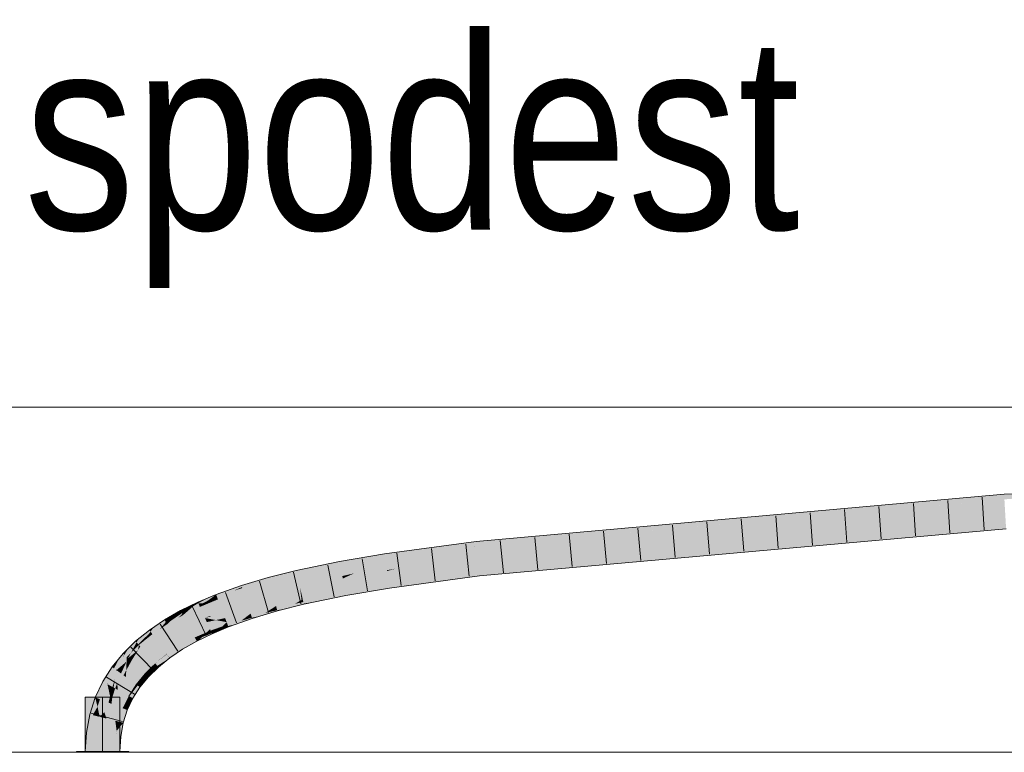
# Model space of a CAD drawing. Extents: x -620 to 3480, y 62 to 1107.
# Tile 209 of 256: x 148.45 to 155.58, y 798.85 to 804.16. Entities that reach past the tile are written whole.
import ezdxf
from ezdxf.lldxf.tags import DXFTag

# ---------------------------------------------------------------- set-up
doc = ezdxf.new("R2010")
doc.units = 0
doc.layers.get('0').update_dxf_attribs({"lineweight": 35})
for name, color, linetype, lineweight, true_color in [('E_Detail_Beschriftung', 7, 'Continuous', 13, 0x009900), ('E_Leerrohr 25-A06G9GVN8I', 7, 'Continuous', 9, 0xff8000), ('E_Leerrohr 25-Shading', 7, 'Continuous', 9, 0xff8000), ('E_Leerrohr 32-A06G9GVS8I', 7, 'Continuous', 9, 0x00b300), ('E_Leerrohr 32-Shading', 7, 'Continuous', 9, 0x00b300)]:
    doc.layers.add(name, color=color, linetype=linetype, lineweight=lineweight, true_color=true_color)
doc.layers.add('E_Detail_Linie_Text_Bem', color=7, linetype='Continuous', lineweight=13)
doc.styles.get("Standard").update_dxf_attribs({"font": 'ARIALN.TTF'})
tags = doc.linetypes.add('STRICHPUNKT2-A06G9GVO8I', pattern=[12.7, 6.35, -3.175, 0, -3.175]).pattern_tags.tags
tags[10:11] = [DXFTag(74, 4), DXFTag(75, 0), DXFTag(340, '0'), DXFTag(46, 0.0), DXFTag(50, 0.0), DXFTag(44, 0.0), DXFTag(45, 0.0)]
tags[8:9] = [DXFTag(74, 4), DXFTag(75, 0), DXFTag(340, '0'), DXFTag(46, 0.0), DXFTag(50, 0.0), DXFTag(44, 0.0), DXFTag(45, 0.0)]
tags[6:7] = [DXFTag(74, 4), DXFTag(75, 0), DXFTag(340, '0'), DXFTag(46, 0.0), DXFTag(50, 0.0), DXFTag(44, 0.0), DXFTag(45, 0.0)]
tags[4:5] = [DXFTag(74, 4), DXFTag(75, 0), DXFTag(340, '0'), DXFTag(46, 0.0), DXFTag(50, 0.0), DXFTag(44, 0.0), DXFTag(45, 0.0)]

# ---------------------------------------------------------------- blocks, each defined once
blk = doc.blocks.new('Shading-A06G9GDP8I', base_point=(250.5309, 772.3447))
at = {"layer": 'E_Leerrohr 25-Shading', "color": 31, "true_color": 0xecb67f}
for points in [[(149.0475, 799.251), (148.9225, 799.251), (149.0475, 798.857), (148.9225, 798.857)], [(149.1725, 799.251), (149.0475, 799.251), (149.1725, 798.857), (149.0475, 798.857)], [(148.9715, 798.857), (148.8575, 798.857), (148.9728, 798.851), (148.8575, 798.851)], [(149.0475, 798.851), (149.0475, 798.857), (148.9728, 798.851), (148.9715, 798.857)], [(149.08, 798.857), (149.0475, 798.857), (149.08, 798.851), (149.0475, 798.851)], [(149.2375, 798.851), (149.2375, 798.857), (149.08, 798.851), (149.08, 798.857)]]:
    blk.add_solid(points, dxfattribs=at)
at = {"layer": 'E_Leerrohr 32-Shading', "color": 83, "true_color": 0x7fbd7f}
for points in [[(156.3098, 800.7363), (155.5765, 800.7193), (155.5774, 800.7039)], [(155.5787, 800.6828), (156.3098, 800.7363), (155.5774, 800.7039)], [(154.9239, 800.6609), (152.9685, 800.4608), (154.0797, 800.5709)], [(154.9239, 800.6609), (153.7277, 800.5538), (152.9685, 800.4608), (153.1786, 800.4919)], [(155.5774, 800.7039), (154.2952, 800.59), (153.7334, 800.5176), (153.7331, 800.5176)], [(153.7334, 800.5176), (155.5787, 800.6828), (155.5774, 800.7039)], [(155.5765, 800.7193), (154.37, 800.5997), (155.5774, 800.7039), (154.2952, 800.59)], [(154.9239, 800.6609), (154.4664, 800.6121), (155.5765, 800.7193), (154.37, 800.5997)], [(154.2952, 800.59), (154.0797, 800.5709), (153.7331, 800.5176), (152.7697, 800.4313)], [(154.4664, 800.6121), (154.0797, 800.5709), (154.37, 800.5997)], [(154.37, 800.5997), (154.0797, 800.5709), (154.2952, 800.59)], [(153.3967, 800.5242), (152.9849, 800.4873), (153.1786, 800.4919), (152.4252, 800.4069)], [(152.7696, 800.4313), (152.7697, 800.4313), (152.9685, 800.4608), (154.0797, 800.5709)], [(153.7277, 800.5538), (153.3967, 800.5242), (153.1786, 800.4919)], [(151.7556, 800.3542), (151.7569, 800.3411), (152.3742, 800.4327), (152.9849, 800.4873)], [(152.9849, 800.4873), (151.7569, 800.3411), (152.4252, 800.4069), (151.7569, 800.3406)], [(151.7738, 800.1647), (154.487, 800.3821), (155.589, 800.5063)], [(152.4252, 800.4069), (152.149, 800.3757), (152.9685, 800.4608), (152.7696, 800.4313)], [(153.1786, 800.4919), (152.4252, 800.4069), (152.9685, 800.4608)], [(155.5911, 800.4697), (155.591, 800.4707), (153.9972, 800.327), (154.487, 800.3821)], [(155.591, 800.4707), (155.589, 800.5063), (154.487, 800.3821)], [(151.7534, 800.3771), (151.0904, 800.2877), (151.7541, 800.3696), (151.0952, 800.2548)], [(151.9212, 800.3921), (151.7534, 800.3771), (151.7541, 800.3696)], [(152.3742, 800.4327), (151.9212, 800.3921), (151.7556, 800.3542), (151.7541, 800.3696)], [(152.4252, 800.4069), (151.7569, 800.3406), (152.149, 800.3757)], [(151.7738, 800.1647), (153.2537, 800.2687), (154.487, 800.3821), (153.9972, 800.327)], [(151.7541, 800.3696), (151.0952, 800.2548), (151.3124, 800.2806), (151.0957, 800.2514)], [(151.7541, 800.3696), (151.3124, 800.2806), (151.7556, 800.3542)], [(151.7556, 800.3542), (151.3124, 800.2806), (151.7569, 800.3411), (151.7378, 800.3381)], [(151.7378, 800.3381), (151.7569, 800.3406), (151.7569, 800.3411)], [(151.776, 800.1428), (151.7774, 800.1282), (153.9972, 800.327)], [(153.5993, 800.294), (153.9972, 800.327), (153.2537, 800.2687)], [(150.4502, 800.1674), (150.4582, 800.1317), (150.7641, 800.2325), (150.7709, 800.1966)], [(151.0904, 800.2877), (150.7641, 800.2325), (150.9953, 800.2344), (150.7709, 800.1966)], [(151.0904, 800.2877), (150.9953, 800.2344), (151.0952, 800.2548)], [(150.9953, 800.2344), (151.0957, 800.2514), (151.0952, 800.2548)], [(153.2537, 800.2687), (151.7738, 800.1647), (151.7743, 800.1602)], [(151.775, 800.1526), (153.2537, 800.2687), (151.7743, 800.1602)], [(152.3474, 800.1901), (153.5993, 800.294), (151.775, 800.1526), (153.2537, 800.2687)], [(150.4502, 800.1674), (150.2472, 800.1162), (150.4503, 800.1671), (150.2496, 800.1076)], [(150.2496, 800.1076), (150.2569, 800.0809), (150.4503, 800.1671), (150.4582, 800.1317)], [(151.7743, 800.1602), (151.7738, 800.1647), (151.1213, 800.0765)], [(151.1217, 800.074), (151.775, 800.1526), (151.1213, 800.0765), (151.7743, 800.1602)], [(151.775, 800.1526), (151.776, 800.1428), (152.3474, 800.1901)], [(150.1809, 800.0964), (150.0533, 800.0583), (150.0568, 800.0477)], [(150.2496, 800.1076), (150.2472, 800.1162), (150.0568, 800.0477), (150.1809, 800.0964)], [(150.2496, 800.1076), (150.0568, 800.0477), (150.0592, 800.0403)], [(150.0592, 800.0403), (150.0647, 800.0236), (150.2496, 800.1076), (150.2569, 800.0809)], [(151.1225, 800.0685), (151.776, 800.1428), (151.1217, 800.074), (151.775, 800.1526)], [(151.776, 800.1428), (151.1225, 800.0685), (151.6468, 800.127)], [(151.1225, 800.0685), (151.1232, 800.0632), (151.6468, 800.127)], [(151.1232, 800.0632), (151.1266, 800.0403), (151.776, 800.1428), (151.7774, 800.1282)], [(149.9803, 800.0323), (149.8698, 799.9929), (149.8736, 799.9828)], [(149.8736, 799.9828), (150.0533, 800.0583), (149.9803, 800.0323)], [(149.8736, 799.9828), (149.9966, 800.0209), (150.0533, 800.0583), (150.0568, 800.0477)], [(149.9966, 800.0209), (149.8736, 799.9828), (149.8791, 799.9685)], [(149.8807, 799.9643), (150.0592, 800.0403), (149.8791, 799.9685), (149.9966, 800.0209)], [(149.8807, 799.9643), (149.8828, 799.9587), (150.0592, 800.0403), (150.0647, 800.0236)], [(149.9966, 800.0209), (150.0592, 800.0403), (150.0568, 800.0477)], [(150.804, 800.0201), (150.8035, 800.0228), (150.497, 799.9592)], [(150.8049, 800.0154), (150.804, 800.0201), (150.4971, 799.9589), (150.497, 799.9592)], [(151.1217, 800.074), (151.1213, 800.0765), (150.8035, 800.0228)], [(150.804, 800.0201), (151.1225, 800.0685), (150.8035, 800.0228), (151.1217, 800.074)], [(151.1232, 800.0632), (151.1225, 800.0685), (150.8049, 800.0154), (150.804, 800.0201)], [(150.8049, 800.0154), (150.8103, 799.9869), (151.1232, 800.0632), (151.1266, 800.0403)], [(149.8036, 799.9652), (149.7375, 799.9374), (149.7406, 799.9308)], [(149.8036, 799.9652), (149.7406, 799.9308), (149.8671, 799.9918), (149.8665, 799.9913)], [(149.8665, 799.9913), (149.7406, 799.9308), (149.8108, 799.9498), (149.7706, 799.9288)], [(149.8108, 799.9498), (149.7706, 799.9288), (149.7815, 799.928)], [(149.8152, 799.9363), (149.8461, 799.9683), (149.7815, 799.928), (149.8108, 799.9498)], [(149.8057, 799.9263), (149.8807, 799.9643), (149.8152, 799.9363), (149.8791, 799.9685)], [(149.8057, 799.9263), (149.8828, 799.9587), (149.8807, 799.9643)], [(149.8698, 799.9929), (149.8665, 799.9913), (149.8461, 799.9683), (149.8108, 799.9498)], [(149.8791, 799.9685), (149.8736, 799.9828), (149.8152, 799.9363), (149.8461, 799.9683)], [(149.8736, 799.9828), (149.8698, 799.9929), (149.8461, 799.9683)], [(149.8665, 799.9913), (149.8698, 799.9929), (149.8671, 799.9918)], [(150.4405, 799.9264), (150.497, 799.9592), (150.307, 799.8987), (150.3037, 799.9104)], [(150.5016, 799.9391), (150.497, 799.9592), (150.4405, 799.9264)], [(150.8049, 800.0154), (150.4971, 799.9589), (150.5858, 799.9402), (150.5039, 799.9285)], [(150.8049, 800.0154), (150.5858, 799.9402), (150.8103, 799.9869)], [(149.5393, 799.8293), (149.5938, 799.8576), (149.5498, 799.8407), (149.6129, 799.8767)], [(149.615, 799.8727), (149.6129, 799.8767), (149.5938, 799.8576)], [(149.6493, 799.8944), (149.6129, 799.8767), (149.615, 799.8727)], [(149.615, 799.8727), (149.6738, 799.8964), (149.6493, 799.8944), (149.6984, 799.9183)], [(149.6224, 799.8587), (149.6512, 799.8763), (149.615, 799.8727), (149.6738, 799.8964)], [(149.6512, 799.8763), (149.6224, 799.8587), (149.6253, 799.8532)], [(149.7044, 799.9088), (149.6512, 799.8763), (149.6287, 799.8468), (149.6253, 799.8532)], [(149.7044, 799.9088), (149.6287, 799.8468), (149.6417, 799.8544)], [(149.7473, 799.9023), (149.6417, 799.8544), (149.7446, 799.9001), (149.63, 799.8443)], [(149.7471, 799.9164), (149.7406, 799.9308), (149.6417, 799.8544), (149.7044, 799.9088)], [(149.7471, 799.9164), (149.6417, 799.8544), (149.7518, 799.9059), (149.7473, 799.9023)], [(149.6512, 799.8763), (149.7044, 799.9088), (149.6738, 799.8964)], [(149.6738, 799.8964), (149.7044, 799.9088), (149.6984, 799.9183), (149.7375, 799.9374)], [(149.7406, 799.9308), (149.7375, 799.9374), (149.7044, 799.9088)], [(149.7706, 799.9288), (149.7406, 799.9308), (149.7471, 799.9164)], [(149.7446, 799.9001), (149.7526, 799.9041), (149.7524, 799.9046)], [(149.7473, 799.9023), (149.7446, 799.9001), (149.7447, 799.9002)], [(149.7524, 799.9046), (149.7473, 799.9023), (149.7447, 799.9002)], [(149.7706, 799.9288), (149.7471, 799.9164), (149.7815, 799.928), (149.7518, 799.9059)], [(149.7473, 799.9023), (149.7524, 799.9046), (149.7518, 799.9059)], [(149.7518, 799.9059), (149.7524, 799.9046), (149.7815, 799.928), (149.7968, 799.9269)], [(149.7524, 799.9046), (149.7526, 799.9041), (149.7968, 799.9269), (149.8057, 799.9263)], [(149.8152, 799.9363), (149.7815, 799.928), (149.7968, 799.9269)], [(149.7968, 799.9269), (149.8057, 799.9263), (149.8152, 799.9363)], [(150.286, 799.8989), (150.3037, 799.9104), (150.1202, 799.8535), (150.1195, 799.8555)], [(150.1213, 799.85), (150.271, 799.8893), (150.1202, 799.8535), (150.286, 799.8989)], [(150.1231, 799.8445), (150.2508, 799.8762), (150.1213, 799.85), (150.271, 799.8893)], [(150.1257, 799.8364), (150.2252, 799.8596), (150.1231, 799.8445), (150.2508, 799.8762)], [(150.3134, 799.8751), (150.3121, 799.8798), (150.1942, 799.8395), (150.2252, 799.8596)], [(150.2252, 799.8596), (150.3121, 799.8798), (150.2508, 799.8762), (150.3092, 799.8907)], [(150.2508, 799.8762), (150.3092, 799.8907), (150.271, 799.8893), (150.307, 799.8987)], [(150.271, 799.8893), (150.307, 799.8987), (150.286, 799.8989), (150.3054, 799.9042)], [(150.3054, 799.9042), (150.3037, 799.9104), (150.286, 799.8989)], [(150.3092, 799.8907), (150.414, 799.9111), (150.307, 799.8987), (150.4405, 799.9264)], [(150.3817, 799.8923), (150.414, 799.9111), (150.3121, 799.8798), (150.3092, 799.8907)], [(150.3121, 799.8798), (150.3134, 799.8751), (150.3817, 799.8923)], [(150.5051, 799.9235), (150.5039, 799.9285), (150.3817, 799.8923), (150.414, 799.9111)], [(150.414, 799.9111), (150.5039, 799.9285), (150.4405, 799.9264), (150.5016, 799.9391)], [(150.5039, 799.9285), (150.5051, 799.9235), (150.5858, 799.9402)], [(149.4971, 799.8075), (149.4957, 799.8098), (149.3948, 799.7249), (149.4205, 799.7592)], [(149.4971, 799.8075), (149.3948, 799.7249), (149.3966, 799.7225)], [(149.4971, 799.8075), (149.3966, 799.7225), (149.5053, 799.7943), (149.4045, 799.7117)], [(149.5159, 799.8214), (149.4957, 799.8098), (149.4971, 799.8075)], [(149.4971, 799.8075), (149.5393, 799.8293), (149.5159, 799.8214), (149.5498, 799.8407)], [(149.5053, 799.7943), (149.5099, 799.7975), (149.4971, 799.8075), (149.5393, 799.8293)], [(149.5938, 799.8576), (149.5099, 799.7975), (149.5125, 799.7827), (149.5059, 799.7933)], [(149.5099, 799.7975), (149.5938, 799.8576), (149.5393, 799.8293)], [(149.5938, 799.8576), (149.5125, 799.7827), (149.5336, 799.7973)], [(149.6065, 799.8353), (149.5336, 799.7973), (149.595, 799.8243), (149.515, 799.7787)], [(149.6224, 799.8587), (149.615, 799.8727), (149.5336, 799.7973), (149.5938, 799.8576)], [(149.6224, 799.8587), (149.5336, 799.7973), (149.6253, 799.8532), (149.6065, 799.8353)], [(149.595, 799.8243), (149.63, 799.8443), (149.6287, 799.8468)], [(149.6065, 799.8353), (149.595, 799.8243), (149.5951, 799.8245)], [(149.6287, 799.8468), (149.6065, 799.8353), (149.5951, 799.8245)], [(149.6065, 799.8353), (149.6287, 799.8468), (149.6253, 799.8532)], [(149.6287, 799.8468), (149.63, 799.8443), (149.6417, 799.8544)], [(150.1143, 799.8514), (150.1195, 799.8555), (149.946, 799.7936)], [(149.9466, 799.7922), (150.1057, 799.8449), (149.946, 799.7936), (150.1143, 799.8514)], [(149.9478, 799.7891), (150.0927, 799.8349), (149.9466, 799.7922), (150.1057, 799.8449)], [(149.9498, 799.7837), (150.0749, 799.8212), (149.9478, 799.7891), (150.0927, 799.8349)], [(149.9529, 799.7758), (150.0523, 799.8038), (149.9498, 799.7837), (150.0749, 799.8212)], [(150.0252, 799.783), (150.0523, 799.8038), (149.957, 799.7651), (149.9529, 799.7758)], [(150.1309, 799.8207), (150.1293, 799.8256), (150.0252, 799.783), (150.0523, 799.8038)], [(150.0523, 799.8038), (150.1293, 799.8256), (150.0749, 799.8212), (150.1257, 799.8364)], [(150.0749, 799.8212), (150.1257, 799.8364), (150.0927, 799.8349), (150.1231, 799.8445)], [(150.0927, 799.8349), (150.1231, 799.8445), (150.1057, 799.8449), (150.1213, 799.85)], [(150.1057, 799.8449), (150.1213, 799.85), (150.1143, 799.8514), (150.1202, 799.8535)], [(150.1202, 799.8535), (150.1195, 799.8555), (150.1143, 799.8514)], [(150.1942, 799.8395), (150.2252, 799.8596), (150.1293, 799.8256), (150.1257, 799.8364)], [(150.1293, 799.8256), (150.1309, 799.8207), (150.1942, 799.8395)], [(149.2933, 799.6472), (149.3864, 799.7362), (149.3094, 799.6741)], [(149.2933, 799.6472), (149.3896, 799.7174), (149.3864, 799.7362), (149.3948, 799.7249)], [(149.4205, 799.7592), (149.3864, 799.7362), (149.3948, 799.7249)], [(149.5053, 799.7943), (149.4045, 799.7117), (149.4638, 799.7443), (149.4082, 799.7067)], [(149.5059, 799.7933), (149.5053, 799.7943), (149.4639, 799.7443), (149.4638, 799.7443)], [(149.4638, 799.7443), (149.515, 799.7787), (149.5125, 799.7827)], [(149.5125, 799.7827), (149.5059, 799.7933), (149.4639, 799.7443)], [(149.5099, 799.7975), (149.5053, 799.7943), (149.5059, 799.7933)], [(149.5125, 799.7827), (149.515, 799.7787), (149.5336, 799.7973)], [(149.822, 799.7395), (149.8255, 799.743), (149.7124, 799.6879)], [(149.7133, 799.6863), (149.8144, 799.732), (149.7124, 799.6879), (149.822, 799.7395)], [(149.7152, 799.6826), (149.8026, 799.7203), (149.7133, 799.6863), (149.8144, 799.732)], [(149.7868, 799.7047), (149.8342, 799.724), (149.8026, 799.7203), (149.8304, 799.7324)], [(149.8026, 799.7203), (149.8304, 799.7324), (149.8144, 799.732), (149.8278, 799.738)], [(149.8144, 799.732), (149.8278, 799.738), (149.822, 799.7395), (149.8262, 799.7415)], [(149.8262, 799.7415), (149.8255, 799.743), (149.822, 799.7395)], [(149.9432, 799.7909), (149.946, 799.7936), (149.8255, 799.743)], [(149.8262, 799.7415), (149.9372, 799.7849), (149.8255, 799.743), (149.9432, 799.7909)], [(149.8278, 799.738), (149.9275, 799.7753), (149.8262, 799.7415), (149.9372, 799.7849)], [(149.8304, 799.7324), (149.914, 799.762), (149.8278, 799.738), (149.9275, 799.7753)], [(149.8342, 799.724), (149.8967, 799.7449), (149.8304, 799.7324), (149.914, 799.762)], [(149.8761, 799.7245), (149.8967, 799.7449), (149.8391, 799.713), (149.8342, 799.724)], [(149.9591, 799.7595), (149.957, 799.7651), (149.8761, 799.7245), (149.8967, 799.7449)], [(149.8967, 799.7449), (149.957, 799.7651), (149.914, 799.762), (149.9529, 799.7758)], [(149.914, 799.762), (149.9529, 799.7758), (149.9275, 799.7753), (149.9498, 799.7837)], [(149.9275, 799.7753), (149.9498, 799.7837), (149.9372, 799.7849), (149.9478, 799.7891)], [(149.9372, 799.7849), (149.9478, 799.7891), (149.9432, 799.7909), (149.9466, 799.7922)], [(149.9466, 799.7922), (149.946, 799.7936), (149.9432, 799.7909)], [(149.957, 799.7651), (149.9591, 799.7595), (150.0252, 799.783)], [(149.3094, 799.6741), (149.2861, 799.6553), (149.2933, 799.6472)], [(149.3058, 799.6331), (149.3858, 799.7119), (149.2933, 799.6472), (149.3896, 799.7174)], [(149.3502, 799.66), (149.3504, 799.6603), (149.3058, 799.6331), (149.3858, 799.7119)], [(149.3966, 799.7225), (149.3502, 799.66), (149.4045, 799.7117)], [(149.3502, 799.66), (149.4082, 799.7067), (149.4045, 799.7117)], [(149.3504, 799.6603), (149.3966, 799.7225), (149.3858, 799.7119)], [(149.3858, 799.7119), (149.3966, 799.7225), (149.3896, 799.7174)], [(149.3896, 799.7174), (149.3966, 799.7225), (149.3948, 799.7249)], [(149.7133, 799.6863), (149.7124, 799.6879), (149.6081, 799.6284)], [(149.6091, 799.6267), (149.7152, 799.6826), (149.6081, 799.6284), (149.7133, 799.6863)], [(149.6115, 799.6229), (149.7184, 799.6766), (149.6091, 799.6267), (149.7152, 799.6826)], [(149.6153, 799.6168), (149.7229, 799.6681), (149.6115, 799.6229), (149.7184, 799.6766)], [(149.7287, 799.6571), (149.7229, 799.6681), (149.6205, 799.6083), (149.6153, 799.6168)], [(149.7184, 799.6766), (149.7868, 799.7047), (149.7152, 799.6826), (149.8026, 799.7203)], [(149.7229, 799.6681), (149.7671, 799.6852), (149.7184, 799.6766), (149.7868, 799.7047)], [(149.7446, 799.6629), (149.7671, 799.6852), (149.7287, 799.6571), (149.7229, 799.6681)], [(149.7287, 799.6571), (149.7295, 799.6555), (149.7446, 799.6629)], [(149.8406, 799.7097), (149.8391, 799.713), (149.7446, 799.6629), (149.7671, 799.6852)], [(149.7671, 799.6852), (149.8391, 799.713), (149.7868, 799.7047), (149.8342, 799.724)], [(149.8391, 799.713), (149.8406, 799.7097), (149.8761, 799.7245)], [(149.2053, 799.5574), (149.2375, 799.6076), (149.2031, 799.5594), (149.2151, 799.5856)], [(149.2861, 799.6553), (149.2375, 799.6076), (149.2225, 799.5417), (149.2053, 799.5574)], [(149.2534, 799.572), (149.2933, 799.6472), (149.2225, 799.5417), (149.2861, 799.6553)], [(149.2534, 799.572), (149.3058, 799.6331), (149.2933, 799.6472)], [(149.3104, 799.6279), (149.3058, 799.6331), (149.2534, 799.572)], [(149.3502, 799.66), (149.3058, 799.6331), (149.3104, 799.6279)], [(149.6091, 799.6267), (149.6081, 799.6284), (149.513, 799.5644)], [(149.5143, 799.5626), (149.6115, 799.6229), (149.513, 799.5644), (149.6091, 799.6267)], [(149.5171, 799.5588), (149.6153, 799.6168), (149.5143, 799.5626), (149.6115, 799.6229)], [(149.5216, 799.5528), (149.6205, 799.6083), (149.5171, 799.5588), (149.6153, 799.6168)], [(149.6271, 799.5977), (149.6205, 799.6083), (149.5276, 799.5446), (149.5216, 799.5528)], [(149.5276, 799.5446), (149.5347, 799.5349), (149.6271, 799.5977), (149.6273, 799.5973)], [(149.6205, 799.6083), (149.6273, 799.5973), (149.7287, 799.6571), (149.7295, 799.6555)], [(149.1725, 799.5383), (149.1158, 799.4691), (149.13, 799.4588)], [(149.1955, 799.5664), (149.1725, 799.5383), (149.1454, 799.4476), (149.13, 799.4588)], [(149.1491, 799.4521), (149.1955, 799.5664), (149.1454, 799.4476)], [(149.1491, 799.4521), (149.1944, 799.5369), (149.1955, 799.5664), (149.2031, 799.5594)], [(149.2225, 799.5417), (149.2053, 799.5574), (149.1491, 799.4521)], [(149.1944, 799.5369), (149.2053, 799.5574), (149.2031, 799.5594)], [(149.2151, 799.5856), (149.1955, 799.5664), (149.2031, 799.5594)], [(149.5142, 799.5626), (149.513, 799.5644), (149.4278, 799.4957)], [(149.4293, 799.494), (149.5168, 799.5586), (149.4278, 799.4957), (149.5142, 799.5626)], [(149.4326, 799.4902), (149.521, 799.5524), (149.4293, 799.494), (149.5168, 799.5586)], [(149.4377, 799.4845), (149.5266, 799.5439), (149.4326, 799.4902), (149.521, 799.5524)], [(149.5333, 799.5338), (149.5266, 799.5439), (149.4444, 799.4771), (149.4377, 799.4845)], [(149.4444, 799.4771), (149.4521, 799.4684), (149.5333, 799.5338)], [(149.5143, 799.5626), (149.513, 799.5644), (149.5142, 799.5626)], [(149.5168, 799.5586), (149.5171, 799.5588), (149.5142, 799.5626), (149.5143, 799.5626)], [(149.521, 799.5524), (149.5216, 799.5528), (149.5168, 799.5586), (149.5171, 799.5588)], [(149.5266, 799.5439), (149.5276, 799.5446), (149.521, 799.5524), (149.5216, 799.5528)], [(149.5347, 799.5349), (149.5276, 799.5446), (149.5333, 799.5338), (149.5266, 799.5439)], [(149.1158, 799.4691), (149.0482, 799.3632), (149.0841, 799.3514), (149.0803, 799.3455)], [(149.1158, 799.4691), (149.0841, 799.3514), (149.13, 799.4588)], [(149.0841, 799.3514), (149.1454, 799.4476), (149.13, 799.4588)], [(149.4292, 799.4939), (149.4278, 799.4957), (149.3528, 799.4223)], [(149.3547, 799.4207), (149.4323, 799.49), (149.3528, 799.4223), (149.4292, 799.4939)], [(149.3585, 799.4171), (149.4371, 799.4839), (149.3547, 799.4207), (149.4323, 799.49)], [(149.3642, 799.4119), (149.4433, 799.4761), (149.3585, 799.4171), (149.4371, 799.4839)], [(149.4506, 799.4669), (149.4433, 799.4761), (149.3714, 799.4053), (149.3642, 799.4119)], [(149.3714, 799.4053), (149.3798, 799.3976), (149.4506, 799.4669)], [(149.4293, 799.494), (149.4278, 799.4957), (149.4292, 799.4939)], [(149.4323, 799.49), (149.4326, 799.4902), (149.4292, 799.4939), (149.4293, 799.494)], [(149.4371, 799.4839), (149.4377, 799.4845), (149.4323, 799.49), (149.4326, 799.4902)], [(149.4433, 799.4761), (149.4444, 799.4771), (149.4371, 799.4839), (149.4377, 799.4845)], [(149.4521, 799.4684), (149.4444, 799.4771), (149.4506, 799.4669), (149.4433, 799.4761)], [(149.3547, 799.4207), (149.3528, 799.4223), (149.2885, 799.3439)], [(149.2906, 799.3423), (149.3585, 799.4171), (149.2885, 799.3439), (149.3547, 799.4207)], [(149.2949, 799.3393), (149.3642, 799.4119), (149.2906, 799.3423), (149.3585, 799.4171)], [(149.3714, 799.4053), (149.3642, 799.4119), (149.301, 799.3348), (149.2949, 799.3393)], [(149.301, 799.3348), (149.3182, 799.3224), (149.3714, 799.4053), (149.3798, 799.3976)], [(148.9942, 799.2485), (149.0282, 799.2351), (149.0482, 799.3632), (149.0803, 799.3455)], [(149.2906, 799.3423), (149.2885, 799.3439), (149.2351, 799.2601)], [(149.2374, 799.2588), (149.2949, 799.3393), (149.2351, 799.2601), (149.2906, 799.3423)], [(149.301, 799.3348), (149.2949, 799.3393), (149.242, 799.2562), (149.2374, 799.2588)], [(149.242, 799.2562), (149.2671, 799.2424), (149.301, 799.3348), (149.3182, 799.3224)], [(148.9942, 799.2485), (148.9547, 799.1257), (149.0109, 799.1812), (148.9763, 799.1202)], [(148.9942, 799.2485), (149.0109, 799.1812), (149.0282, 799.2351)], [(149.2352, 799.2545), (149.2351, 799.2601), (149.1927, 799.1703)], [(149.1952, 799.1693), (149.2355, 799.2443), (149.1927, 799.1703), (149.2352, 799.2545)], [(149.2375, 799.1796), (149.2355, 799.2443), (149.22, 799.1595), (149.1952, 799.1693)], [(149.2374, 799.2588), (149.2351, 799.2601), (149.2352, 799.2545)], [(149.2355, 799.2443), (149.242, 799.2562), (149.2352, 799.2545), (149.2374, 799.2588)], [(149.2671, 799.2424), (149.242, 799.2562), (149.2375, 799.1796), (149.2355, 799.2443)], [(148.9763, 799.1202), (148.9902, 799.1168), (149.0109, 799.1812)], [(149.1952, 799.1693), (149.1927, 799.1703), (149.1616, 799.0738)], [(149.22, 799.1595), (149.1952, 799.1693), (149.1701, 799.0717), (149.1616, 799.0738)], [(149.22, 799.1595), (149.2267, 799.1569), (149.2375, 799.1796)], [(148.9547, 799.1257), (148.9306, 798.9949), (148.9763, 799.1202), (148.9362, 798.9943)], [(148.9362, 798.9943), (148.9669, 798.9906), (148.9763, 799.1202), (148.9902, 799.1168)], [(149.1701, 799.0717), (149.1971, 799.0649), (149.22, 799.1595), (149.2267, 799.1569)], [(149.1971, 799.0649), (149.1504, 799.0073), (149.1788, 798.9653), (149.1425, 798.9697)], [(149.1616, 799.0738), (149.1491, 799.0057), (149.1701, 799.0717)], [(149.1701, 799.0717), (149.1519, 799.0146), (149.1971, 799.0649), (149.1504, 799.0073)], [(148.9306, 798.9949), (148.9225, 798.857), (148.9362, 798.9943)], [(148.9225, 798.857), (148.9591, 798.857), (148.9362, 798.9943), (148.9669, 798.9906)], [(149.1359, 798.857), (149.1725, 798.857), (149.1425, 798.9697), (149.1788, 798.9653)], [(149.1504, 799.0073), (149.1491, 799.0057), (149.1425, 798.9697)], [(149.1519, 799.0146), (149.1491, 799.0057), (149.1504, 799.0073)]]:
    blk.add_solid(points, dxfattribs=at)
at = {"layer": 'E_Leerrohr 32-Shading', "color": 83, "true_color": 0x7fd57f}
for points in [[(155.5787, 800.6828), (152.149, 800.3757), (151.7654, 800.2526), (151.7599, 800.3097)], [(155.5787, 800.6828), (151.7654, 800.2526), (155.5838, 800.5945)], [(151.7654, 800.2526), (151.7738, 800.1647), (155.5838, 800.5945), (155.589, 800.5063)], [(152.149, 800.3757), (151.7569, 800.3406), (151.7599, 800.3097)], [(151.7378, 800.3381), (151.3124, 800.2806), (151.103, 800.2015), (151.099, 800.2288)], [(151.103, 800.2015), (151.7569, 800.3406), (151.7378, 800.3381)], [(151.103, 800.2015), (151.1057, 800.1835), (151.7569, 800.3406), (151.3605, 800.2326)], [(151.7625, 800.2821), (151.7599, 800.3097), (151.1698, 800.1807), (151.3605, 800.2326)], [(151.7599, 800.3097), (151.7569, 800.3406), (151.3605, 800.2326)], [(150.9953, 800.2344), (150.7709, 800.1966), (150.7758, 800.1707)], [(150.9778, 800.1973), (151.0957, 800.2514), (150.7758, 800.1707), (150.9953, 800.2344)], [(151.099, 800.2288), (151.0957, 800.2514), (150.9778, 800.1973)], [(151.3124, 800.2806), (151.0957, 800.2514), (151.099, 800.2288)], [(151.3605, 800.2326), (151.1057, 800.1835), (151.1698, 800.1807), (151.1076, 800.17)], [(151.1085, 800.1639), (151.7654, 800.2526), (151.1698, 800.1807), (151.7625, 800.2821)], [(151.1085, 800.1639), (151.1213, 800.0765), (151.7654, 800.2526), (151.7738, 800.1647)], [(150.7709, 800.1966), (150.4582, 800.1317), (150.7758, 800.1707), (150.4708, 800.076)], [(150.7758, 800.1707), (150.4708, 800.076), (150.7804, 800.1458), (150.4744, 800.0599)], [(150.9778, 800.1973), (150.7758, 800.1707), (150.7804, 800.1458)], [(150.7804, 800.1458), (150.7839, 800.1273), (150.9778, 800.1973), (150.8679, 800.1467)], [(151.1057, 800.1835), (150.8146, 800.1223), (151.1076, 800.17), (150.7872, 800.1097)], [(150.7872, 800.1097), (151.1085, 800.1639), (151.1076, 800.17)], [(150.7872, 800.1097), (150.8035, 800.0228), (151.1085, 800.1639), (151.1213, 800.0765)], [(150.8679, 800.1467), (150.8146, 800.1223), (151.103, 800.2015), (151.1057, 800.1835)], [(151.103, 800.2015), (151.099, 800.2288), (150.8679, 800.1467), (150.9778, 800.1973)], [(151.1076, 800.17), (151.1085, 800.1639), (151.1698, 800.1807)], [(150.4582, 800.1317), (150.2569, 800.0809), (150.4708, 800.076), (150.2761, 800.011)], [(150.7804, 800.1458), (150.4744, 800.0599), (150.7839, 800.1273), (150.4767, 800.0497)], [(150.7839, 800.1273), (150.4767, 800.0497), (150.786, 800.1163), (150.4776, 800.0454)], [(150.4776, 800.0454), (150.7872, 800.1097), (150.786, 800.1163)], [(150.4776, 800.0454), (150.497, 799.9592), (150.7872, 800.1097), (150.8035, 800.0228)], [(150.8679, 800.1467), (150.7839, 800.1273), (150.8146, 800.1223), (150.786, 800.1163)], [(150.786, 800.1163), (150.7872, 800.1097), (150.8146, 800.1223)], [(150.0647, 800.0236), (149.8828, 799.9587), (150.0905, 799.9445), (149.9144, 799.8762)], [(150.2569, 800.0809), (150.0647, 800.0236), (150.2761, 800.011), (150.0905, 799.9445)], [(150.4708, 800.076), (150.2761, 800.011), (150.4744, 800.0599), (150.279, 800.0006)], [(150.4744, 800.0599), (150.279, 800.0006), (150.4767, 800.0497), (150.2803, 799.9957)], [(150.2803, 799.9957), (150.4776, 800.0454), (150.4767, 800.0497)], [(150.4776, 800.0454), (150.2803, 799.9957), (150.4877, 799.9568), (150.2986, 799.9291)], [(150.4776, 800.0454), (150.4877, 799.9568), (150.497, 799.9592)], [(149.8828, 799.9587), (149.8057, 799.9263), (149.9144, 799.8762), (149.8255, 799.8388)], [(150.2761, 800.011), (150.0905, 799.9445), (150.279, 800.0006), (150.0921, 799.9395)], [(150.0921, 799.9395), (150.2803, 799.9957), (150.279, 800.0006)], [(150.2803, 799.9957), (150.0921, 799.9395), (150.2986, 799.9291), (150.1061, 799.8965)], [(150.4781, 799.9554), (150.2986, 799.9291), (150.301, 799.9202)], [(150.4877, 799.9568), (150.4781, 799.9554), (150.3037, 799.9104), (150.301, 799.9202)], [(149.63, 799.8443), (149.6712, 799.7661), (149.7526, 799.9041), (149.7891, 799.8235)], [(149.8057, 799.9263), (149.7526, 799.9041), (149.8255, 799.8388), (149.7891, 799.8235)], [(149.9144, 799.8762), (149.8255, 799.8388), (149.9206, 799.8602)], [(149.9144, 799.8762), (150.0921, 799.9395), (150.0905, 799.9445)], [(150.0921, 799.9395), (149.9144, 799.8762), (150.1061, 799.8965), (149.9206, 799.8602)], [(150.1061, 799.8965), (149.9206, 799.8602), (150.1102, 799.8841), (149.9241, 799.8509)], [(150.1102, 799.8841), (149.9241, 799.8509), (150.1164, 799.8649), (149.9348, 799.8229)], [(150.2986, 799.9291), (150.1061, 799.8965), (150.301, 799.9202), (150.1102, 799.8841)], [(150.301, 799.9202), (150.1102, 799.8841), (150.3037, 799.9104), (150.1164, 799.8649)], [(150.1164, 799.8649), (150.1195, 799.8555), (150.3037, 799.9104)], [(149.515, 799.7787), (149.5615, 799.7036), (149.63, 799.8443), (149.6712, 799.7661)], [(149.6712, 799.7661), (149.7124, 799.6879), (149.7891, 799.8235), (149.8255, 799.743)], [(149.7891, 799.8235), (149.8336, 799.8358), (149.808, 799.8315)], [(149.7891, 799.8235), (149.8686, 799.8084), (149.8336, 799.8358), (149.8926, 799.8137)], [(149.8686, 799.8084), (149.7891, 799.8235), (149.8025, 799.7939)], [(149.8255, 799.743), (149.946, 799.7936), (149.8025, 799.7939), (149.8686, 799.8084)], [(149.8336, 799.8358), (149.8255, 799.8388), (149.808, 799.8315)], [(149.9206, 799.8602), (149.8255, 799.8388), (149.9241, 799.8509), (149.8336, 799.8358)], [(149.9241, 799.8509), (149.8336, 799.8358), (149.9348, 799.8229), (149.8926, 799.8137)], [(149.8686, 799.8084), (149.946, 799.7936), (149.8926, 799.8137)], [(149.8926, 799.8137), (149.946, 799.7936), (149.9348, 799.8229)], [(150.1164, 799.8649), (149.9348, 799.8229), (150.1195, 799.8555), (149.9418, 799.8046)], [(149.9418, 799.8046), (149.946, 799.7936), (150.1195, 799.8555)], [(149.4082, 799.7067), (149.4606, 799.6356), (149.515, 799.7787), (149.5615, 799.7036)], [(149.5615, 799.7036), (149.6081, 799.6284), (149.6712, 799.7661), (149.7124, 799.6879)], [(149.3104, 799.6279), (149.3691, 799.5618), (149.4082, 799.7067), (149.4606, 799.6356)], [(149.4606, 799.6356), (149.513, 799.5644), (149.5615, 799.7036), (149.6081, 799.6284)], [(149.3046, 799.5911), (149.3104, 799.6279), (149.2324, 799.5326), (149.2534, 799.572)], [(149.3046, 799.5911), (149.2324, 799.5326), (149.2555, 799.5115)], [(149.2877, 799.482), (149.3046, 799.5911), (149.2555, 799.5115)], [(149.3691, 799.5618), (149.3204, 799.6166), (149.2877, 799.482), (149.3046, 799.5911)], [(149.3204, 799.6166), (149.3104, 799.6279), (149.3046, 799.5911)], [(149.3691, 799.5618), (149.4278, 799.4957), (149.4606, 799.6356), (149.513, 799.5644)], [(149.2212, 799.5084), (149.2225, 799.5417), (149.1478, 799.4459), (149.1491, 799.4521)], [(149.2555, 799.5115), (149.2324, 799.5326), (149.2188, 799.4441), (149.2212, 799.5084)], [(149.2324, 799.5326), (149.2225, 799.5417), (149.2212, 799.5084)], [(149.2534, 799.572), (149.2225, 799.5417), (149.2324, 799.5326)], [(149.2877, 799.482), (149.3528, 799.4223), (149.3691, 799.5618), (149.4278, 799.4957)], [(149.1463, 799.4368), (149.1454, 799.4476), (149.0829, 799.3441), (149.0841, 799.3514)], [(149.1491, 799.4521), (149.1454, 799.4476), (149.1478, 799.4459)], [(149.1478, 799.4459), (149.1454, 799.4476), (149.1463, 799.4368)], [(149.2212, 799.5084), (149.1478, 799.4459), (149.1811, 799.4218)], [(149.1811, 799.4218), (149.1994, 799.4085), (149.2212, 799.5084), (149.2188, 799.4441)], [(149.2175, 799.4097), (149.217, 799.3958), (149.2722, 799.4962), (149.2877, 799.482)], [(149.217, 799.3958), (149.2885, 799.3439), (149.2877, 799.482), (149.3528, 799.4223)], [(149.2188, 799.4441), (149.2175, 799.4097), (149.2555, 799.5115), (149.2722, 799.4962)], [(149.1368, 799.3793), (149.1463, 799.4368), (149.119, 799.3241), (149.0829, 799.3441)], [(149.127, 799.3197), (149.1368, 799.3793), (149.119, 799.3241)], [(149.127, 799.3197), (149.1384, 799.3134), (149.1463, 799.4368), (149.1535, 799.3518)], [(149.1811, 799.4218), (149.1478, 799.4459), (149.1535, 799.3518), (149.1463, 799.4368)], [(149.1535, 799.3518), (149.1565, 799.3171), (149.1811, 799.4218), (149.1994, 799.4085)], [(149.1994, 799.4085), (149.1565, 799.3171), (149.2113, 799.3998), (149.1577, 799.3028)], [(149.1577, 799.3028), (149.217, 799.3958), (149.2113, 799.3998)], [(149.1577, 799.3028), (149.2351, 799.2601), (149.217, 799.3958), (149.2885, 799.3439)], [(149.2188, 799.4441), (149.1994, 799.4085), (149.2175, 799.4097), (149.2113, 799.3998)], [(149.2113, 799.3998), (149.217, 799.3958), (149.2175, 799.4097)], [(149.0803, 799.3455), (149.0282, 799.2351), (149.0829, 799.3441), (149.0669, 799.2199)], [(149.1018, 799.2566), (149.0829, 799.3441), (149.0901, 799.2108), (149.0669, 799.2199)], [(149.0841, 799.3514), (149.0803, 799.3455), (149.0829, 799.3441)], [(149.119, 799.3241), (149.0829, 799.3441), (149.1018, 799.2566)], [(149.118, 799.2501), (149.127, 799.3197), (149.1018, 799.2566), (149.119, 799.3241)], [(149.1126, 799.2083), (149.1125, 799.207), (149.1514, 799.3063), (149.1577, 799.3028)], [(149.1384, 799.3134), (149.118, 799.2501), (149.1514, 799.3063), (149.1126, 799.2083)], [(149.127, 799.3197), (149.118, 799.2501), (149.1384, 799.3134)], [(149.1535, 799.3518), (149.1384, 799.3134), (149.1565, 799.3171), (149.1514, 799.3063)], [(149.1514, 799.3063), (149.1577, 799.3028), (149.1565, 799.3171)], [(149.0598, 799.1425), (149.0282, 799.2351), (149.0263, 799.1077), (149.0109, 799.1812)], [(149.0669, 799.2199), (149.0282, 799.2351), (149.0598, 799.1425)], [(149.1091, 799.2225), (149.1018, 799.2566), (149.1036, 799.2054), (149.0901, 799.2108)], [(149.118, 799.2501), (149.1018, 799.2566), (149.1091, 799.2225)], [(149.1125, 799.207), (149.118, 799.2501), (149.1091, 799.2225)], [(149.1577, 799.3028), (149.1125, 799.207), (149.1927, 799.1703), (149.1141, 799.2013)], [(149.1577, 799.3028), (149.1927, 799.1703), (149.2351, 799.2601)], [(149.0109, 799.1812), (148.9902, 799.1168), (149.0263, 799.1077)], [(149.0901, 799.2108), (149.0669, 799.2199), (149.0711, 799.1093), (149.0598, 799.1425)], [(149.0711, 799.1093), (149.0759, 799.0953), (149.0901, 799.2108), (149.1036, 799.2054)], [(149.0759, 799.0953), (149.1104, 799.2027), (149.1036, 799.2054)], [(149.1104, 799.2027), (149.0759, 799.0953), (149.1141, 799.2013), (149.1397, 799.0793)], [(149.1104, 799.2027), (149.1125, 799.207), (149.1036, 799.2054), (149.1091, 799.2225)], [(149.1125, 799.207), (149.1104, 799.2027), (149.1141, 799.2013)], [(149.1397, 799.0793), (149.1616, 799.0738), (149.1141, 799.2013), (149.1927, 799.1703)], [(148.9902, 799.1168), (148.9669, 798.9906), (149.0263, 799.1077), (149.0423, 798.9816)], [(149.0598, 799.1425), (149.0263, 799.1077), (149.056, 799.1003)], [(149.0263, 799.1077), (149.0423, 798.9816), (149.056, 799.1003), (149.0496, 798.9808)], [(149.056, 799.1003), (149.0496, 798.9808), (149.0688, 799.097), (149.0547, 798.9802)], [(149.0547, 798.9802), (149.0759, 799.0953), (149.0688, 799.097)], [(149.0759, 799.0953), (149.0547, 798.9802), (149.1491, 799.0057), (149.1425, 798.9697)], [(149.056, 799.1003), (149.0688, 799.097), (149.0598, 799.1425), (149.0711, 799.1093)], [(149.0688, 799.097), (149.0759, 799.0953), (149.0711, 799.1093)], [(149.0759, 799.0953), (149.1491, 799.0057), (149.1397, 799.0793)], [(149.1491, 799.0057), (149.1616, 799.0738), (149.1397, 799.0793)], [(148.9669, 798.9906), (148.9591, 798.857), (149.0423, 798.9816), (149.0475, 798.857)], [(149.0423, 798.9816), (149.0475, 798.857), (149.0496, 798.9808)], [(149.0475, 798.857), (149.0547, 798.9802), (149.0496, 798.9808)], [(149.0475, 798.857), (149.1359, 798.857), (149.0547, 798.9802), (149.1425, 798.9697)]]:
    blk.add_solid(points, dxfattribs=at)
blk = doc.blocks.new('Referenz-A06G9GVT8I')
at = {"layer": 'E_Detail_Linie_Text_Bem', "linetype": 'Continuous', "ltscale": 0.13}
for p, q in [((136.7155, 801.3511), (170.8155, 801.3511)), ((170.8155, 798.8511), (142.8155, 798.8511))]:
    blk.add_line(p, q, dxfattribs=at)
at = {"layer": 'E_Leerrohr 25-A06G9GVN8I', "linetype": 'Continuous', "ltscale": 0.13}
for p, q in [((148.9225, 799.251), (148.9225, 798.857)), ((148.9957, 799.251), (148.9225, 799.251)), ((149.0993, 799.251), (148.9957, 799.251)), ((149.1725, 799.251), (149.0993, 799.251)), ((149.1725, 798.857), (149.1725, 799.251)), ((148.8575, 798.857), (148.8575, 798.851)), ((148.9688, 798.857), (148.8575, 798.857)), ((148.9688, 798.851), (148.8575, 798.851)), ((148.9957, 798.857), (148.9225, 798.857)), ((149.1262, 798.857), (148.9688, 798.857)), ((149.1262, 798.851), (148.9688, 798.851)), ((149.0993, 798.857), (148.9957, 798.857)), ((149.1725, 798.857), (149.0993, 798.857)), ((149.2375, 798.857), (149.1262, 798.857)), ((149.2375, 798.851), (149.1262, 798.851)), ((149.2375, 798.851), (149.2375, 798.857))]:
    blk.add_line(p, q, dxfattribs=at)
at = {"layer": 'E_Leerrohr 25-A06G9GVN8I', "linetype": 'STRICHPUNKT2-A06G9GVO8I', "lineweight": 5, "ltscale": 0.13}
blk.add_line((149.0475, 798.857), (149.0475, 799.251), dxfattribs=at)
at = {"layer": 'E_Leerrohr 32-A06G9GVS8I', "linetype": 'Continuous', "ltscale": 0.13}
for p, q in [((155.5765, 800.7193), (158.9441, 800.797)), ((151.7534, 800.3771), (155.5765, 800.7193)), ((155.1833, 800.4407), (155.1687, 800.6753)), ((155.432, 800.463), (155.418, 800.6976)), ((154.4372, 800.3739), (154.4208, 800.6083)), ((154.6859, 800.3962), (154.6701, 800.6307)), ((154.9346, 800.4185), (154.9194, 800.653)), ((153.4423, 800.2848), (153.4236, 800.5191)), ((153.691, 800.3071), (153.6729, 800.5414)), ((153.9397, 800.3294), (153.9222, 800.5637)), ((154.1885, 800.3516), (154.1715, 800.586)), ((151.7774, 800.1282), (155.5911, 800.4697)), ((152.6962, 800.218), (152.6758, 800.4521)), ((152.9449, 800.2403), (152.9251, 800.4744)), ((153.1936, 800.2626), (153.1744, 800.4968)), ((151.0904, 800.2876), (151.7534, 800.3771)), ((151.95, 800.1512), (151.9279, 800.3852)), ((152.1987, 800.1735), (152.1772, 800.4075)), ((152.4474, 800.1957), (152.4265, 800.4298)), ((151.4567, 800.0924), (151.4285, 800.3257)), ((151.7022, 800.1256), (151.6784, 800.3594)), ((150.4502, 800.1674), (150.7641, 800.2326)), ((150.7641, 800.2326), (151.0904, 800.2876)), ((150.9672, 800.0209), (150.9285, 800.2527)), ((151.2111, 800.0592), (151.1786, 800.292)), ((150.2472, 800.1162), (150.4502, 800.1674)), ((150.7248, 799.9767), (150.6791, 800.2073)), ((150.0533, 800.0583), (150.2472, 800.1162)), ((150.2487, 799.8636), (150.1828, 800.0892)), ((150.4837, 799.9258), (150.4311, 800.1548)), ((151.1266, 800.0403), (151.7774, 800.1282)), ((149.8698, 799.9929), (150.0533, 800.0583)), ((150.8103, 799.9869), (151.1266, 800.0403)), ((149.7376, 799.9374), (149.8698, 799.9929)), ((150.0182, 799.7884), (149.9381, 800.0094)), ((150.5051, 799.9234), (150.8103, 799.9869)), ((149.4957, 799.8098), (149.6129, 799.8767)), ((149.6129, 799.8767), (149.7376, 799.9374)), ((149.7981, 799.6972), (149.6967, 799.9092)), ((150.1309, 799.8207), (150.3134, 799.8751)), ((150.3134, 799.8751), (150.5051, 799.9234)), ((149.3864, 799.7362), (149.4957, 799.8098)), ((149.9591, 799.7595), (150.1309, 799.8207)), ((149.2861, 799.6553), (149.3864, 799.7362)), ((149.5936, 799.5835), (149.4647, 799.78)), ((149.8406, 799.7097), (149.9591, 799.7595)), ((149.7295, 799.6555), (149.8406, 799.7097)), ((149.1955, 799.5664), (149.2861, 799.6553)), ((149.4154, 799.4427), (149.2516, 799.6112)), ((149.5347, 799.5349), (149.6273, 799.5973)), ((149.6273, 799.5973), (149.7295, 799.6555)), ((149.1158, 799.4691), (149.1955, 799.5664)), ((149.4521, 799.4684), (149.5347, 799.5349)), ((149.0483, 799.3632), (149.1158, 799.4691)), ((149.3798, 799.3976), (149.4521, 799.4684)), ((149.2776, 799.2723), (149.0766, 799.394)), ((149.3182, 799.3224), (149.3798, 799.3976)), ((148.9942, 799.2486), (149.0483, 799.3632)), ((149.2671, 799.2424), (149.3182, 799.3224)), ((148.9546, 799.1257), (148.9942, 799.2486)), ((149.2267, 799.1569), (149.2671, 799.2424)), ((148.9306, 798.9949), (148.9546, 799.1257)), ((149.1925, 799.0746), (148.9652, 799.1342)), ((149.1972, 799.0649), (149.2267, 799.1569)), ((149.1788, 798.9653), (149.1972, 799.0649)), ((148.9225, 798.857), (148.9306, 798.9949)), ((149.1725, 798.857), (149.1788, 798.9653)), ((149.1725, 798.857), (148.9225, 798.857))]:
    blk.add_line(p, q, dxfattribs=at)
at = {"layer": 'E_Detail_Beschriftung', "linetype": 'Continuous', "ltscale": 0.13, "insert": (139.8303, 804.0361), "char_height": 1.4, "attachment_point": 1}
blk.add_mtext('{\\fArial Narrow;Treppenhauspodest}', dxfattribs=at)

msp = doc.modelspace()

# ---------------------------------------------------------------- block references
at = {"color": 8, "lineweight": 25, "ltscale": 0.25, "true_color": 0x808080}
msp.add_blockref('Referenz-A06G9GVT8I', (0, 0), dxfattribs=at)
msp.add_blockref('Shading-A06G9GDP8I', (250.5309, 772.3447))

doc.saveas('drawing.dxf')
